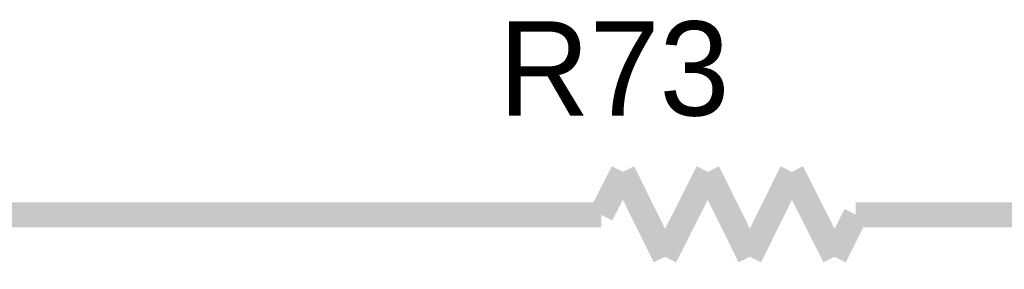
# Model space of a CAD drawing. Header units: inches. Extents: x 0 to 17, y 0 to 11.
# Tile 60 of 256: x 11.515 to 11.98, y 2.224 to 2.342. Entities that reach past the tile are written whole.
import ezdxf

# ---------------------------------------------------------------- set-up
doc = ezdxf.new("R2010")
doc.units = ezdxf.units.IN
doc.header["$MEASUREMENT"] = 0
doc.layers.add('Sheet', color=255, linetype='Continuous')

msp = doc.modelspace()

# ---------------------------------------------------------------- linework, layer by layer
at = {"layer": 'Sheet'}
for points in [[(11.80009, 2.26986, 0.0118, 0.0118, 0), (11.78979, 2.24964, 0.0118, 0.0118, 0)], [(11.81992, 2.22982, 0.0118, 0.0118, 0), (11.80009, 2.26986, 0.0118, 0.0118, 0)], [(11.84014, 2.26986, 0.0118, 0.0118, 0), (11.81992, 2.22982, 0.0118, 0.0118, 0)], [(11.85996, 2.22982, 0.0118, 0.0118, 0), (11.84014, 2.26986, 0.0118, 0.0118, 0)], [(11.87978, 2.26986, 0.0118, 0.0118, 0), (11.85996, 2.22982, 0.0118, 0.0118, 0)], [(11.9, 2.22982, 0.0118, 0.0118, 0), (11.87978, 2.26986, 0.0118, 0.0118, 0)], [(11.30016, 2.24964, 0.0118, 0.0118, 0), (11.64984, 2.24964, 0.0118, 0.0118, 0)], [(11.75014, 2.24964, 0.0118, 0.0118, 0), (11.64984, 2.24964, 0.0118, 0.0118, 0)], [(11.78979, 2.24964, 0.0118, 0.0118, 0), (11.75014, 2.24964, 0.0118, 0.0118, 0)], [(11.90991, 2.24964, 0.0118, 0.0118, 0), (11.9, 2.22982, 0.0118, 0.0118, 0)], [(11.94995, 2.24964, 0.0118, 0.0118, 0), (11.90991, 2.24964, 0.0118, 0.0118, 0)], [(11.94995, 2.24964, 0.0118, 0.0118, 0), (12.04986, 2.24964, 0.0118, 0.0118, 0)]]:
    msp.add_lwpolyline(points, format="xyseb", dxfattribs=at)

# ---------------------------------------------------------------- texts
msp.add_text('R73', height=0.044406, dxfattribs=at).set_placement((11.74142, 2.29642))

doc.saveas('drawing.dxf')
